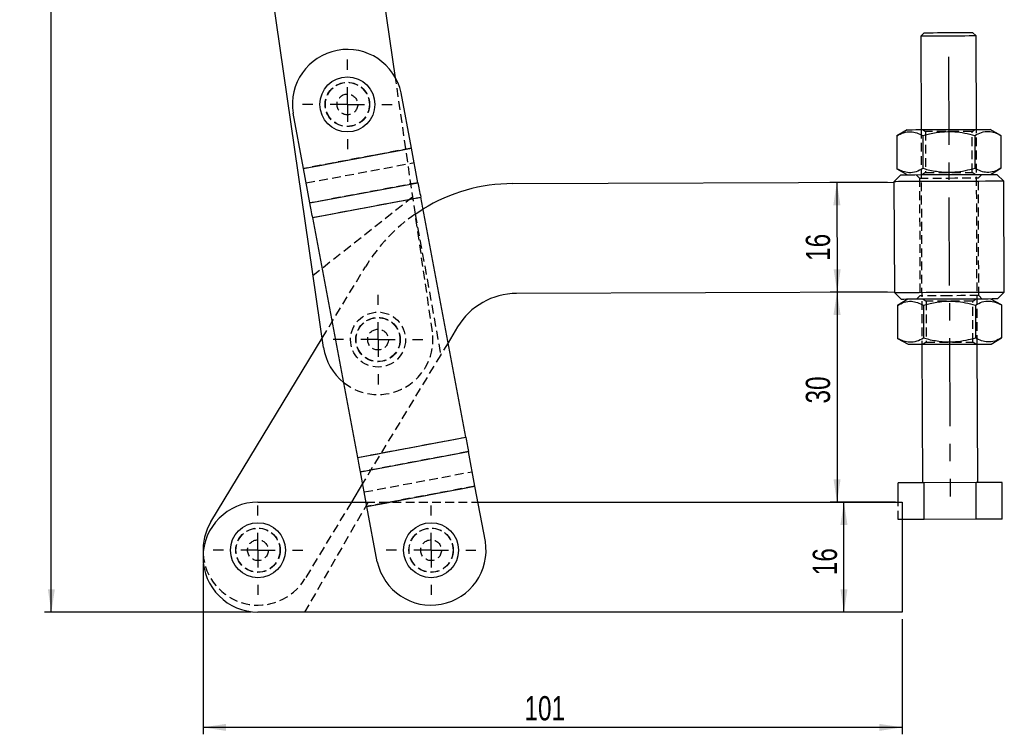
# Model space of a CAD drawing. Extents: x 50 to 374, y 9 to 288.
# Tile 14 of 22: x 50 to 193, y 80 to 183. Entities that reach past the tile are written whole.
import ezdxf

# ---------------------------------------------------------------- set-up
doc = ezdxf.new("R2010")
doc.units = 0
doc.linetypes.add('CENTERX2', pattern=[20.32, 12.7, -2.54, 2.54, -2.54])
doc.linetypes.add('HIDDEN', pattern=[1.905, 1.27, -0.635])
doc.layers.get('0').update_dxf_attribs({"linetype": 'CONTINUOUS'})
doc.layers.add('FORMATO', color=179, linetype='CONTINUOUS')
doc.styles.add('SLDTEXTSTYLE0', font='TXT', dxfattribs={"width": 0.75})
doc.dimstyles.new('SLDDIMSTYLE0', dxfattribs={"dimtxt": 3.5, "dimasz": 3.302, "dimexe": 0, "dimexo": 0.0625, "dimgap": 0.875, "dimtad": 1, "dimdec": 3, "dimrnd": 1e-09, "dimzin": 12, "dimtxsty": 'SLDTEXTSTYLE0', "dimsah": 1, "dimcen": 0.09, "dimazin": 3, "dimtfac": 1, "dimtdec": 3, "dimtofl": 0, "dimtmove": 0, "dimatfit": 3, "dimtolj": 1, "dimtzin": 12})
doc.dimstyles.new('SLDDIMSTYLE1', dxfattribs={"dimtxt": 3.5, "dimasz": 3.302, "dimexe": 0, "dimexo": 0.0625, "dimgap": 0.875, "dimtad": 1, "dimdec": 0, "dimrnd": 1e-09, "dimzin": 12, "dimtxsty": 'SLDTEXTSTYLE0', "dimsah": 1, "dimcen": 0.09, "dimazin": 3, "dimtfac": 1, "dimtdec": 0, "dimtofl": 0, "dimtmove": 0, "dimatfit": 3, "dimtolj": 1, "dimtzin": 12})

# ---------------------------------------------------------------- blocks, each defined once
blk = doc.blocks.new('_D')
at = {"layer": 'FORMATO'}
for p, q in [((76.84, 104.14), (76.84, 79.55)), ((177.84, 96.2), (177.84, 79.55)), ((177.84, 80.55), (76.84, 80.55))]:
    blk.add_line(p, q, dxfattribs=at)
for points in [[(76.84, 80.55), (80.14, 80.04), (80.14, 81.05)], [(177.84, 80.55), (174.53, 81.05), (174.53, 80.04)]]:
    blk.add_solid(points, dxfattribs=at)
at = {"layer": 'FORMATO', "insert": (123.27, 85.06), "char_height": 3.5, "attachment_point": 1, "style": 'SLDTEXTSTYLE0'}
blk.add_mtext('101', dxfattribs=at)
blk = doc.blocks.new('_D_1')
at = {"layer": 'FORMATO'}
for p, q in [((81.55, 288.1), (53.93, 288.1)), ((54.93, 97.2), (54.93, 288.1)), ((83.77, 97.2), (53.93, 97.2))]:
    blk.add_line(p, q, dxfattribs=at)
for points in [[(54.93, 288.1), (54.43, 284.8), (55.44, 284.8)], [(54.93, 97.2), (55.44, 100.51), (54.43, 100.51)]]:
    blk.add_solid(points, dxfattribs=at)
at = {"layer": 'FORMATO', "insert": (50.42, 186.73), "char_height": 3.5, "attachment_point": 1, "rotation": 90, "style": 'SLDTEXTSTYLE0'}
blk.add_mtext('191', dxfattribs=at)
blk = doc.blocks.new('_D_2')
at = {"layer": 'FORMATO'}
for p, q in [((175.7, 143.43), (167.41, 143.43)), ((168.41, 143.43), (168.41, 113.08)), ((176.84, 113.08), (167.41, 113.08))]:
    blk.add_line(p, q, dxfattribs=at)
for points in [[(168.41, 143.43), (167.9, 140.13), (168.92, 140.13)], [(168.41, 113.08), (168.92, 116.38), (167.9, 116.38)]]:
    blk.add_solid(points, dxfattribs=at)
at = {"layer": 'FORMATO', "insert": (163.9, 127.33), "char_height": 3.5, "attachment_point": 1, "rotation": 90, "style": 'SLDTEXTSTYLE0'}
blk.add_mtext('30', dxfattribs=at)
blk = doc.blocks.new('_D_3')
at = {"layer": 'FORMATO'}
for p, q in [((176.84, 113.08), (168.41, 113.08)), ((169.41, 97.2), (169.41, 113.08)), ((176.84, 97.2), (168.41, 97.2))]:
    blk.add_line(p, q, dxfattribs=at)
for points in [[(169.41, 113.08), (168.9, 109.78), (169.92, 109.78)], [(169.41, 97.2), (169.92, 100.51), (168.9, 100.51)]]:
    blk.add_solid(points, dxfattribs=at)
at = {"layer": 'FORMATO', "insert": (164.9, 102.53), "char_height": 3.5, "attachment_point": 1, "rotation": 90, "style": 'SLDTEXTSTYLE0'}
blk.add_mtext('16', dxfattribs=at)
blk = doc.blocks.new('_D_4')
at = {"layer": 'FORMATO'}
for p, q in [((175.63, 159.3), (167.38, 159.27)), ((168.38, 159.27), (168.44, 143.4))]:
    blk.add_line(p, q, dxfattribs=at)
for points in [[(168.38, 159.27), (167.88, 155.97), (168.9, 155.97)], [(168.44, 143.4), (168.93, 146.7), (167.92, 146.7)]]:
    blk.add_solid(points, dxfattribs=at)
at = {"layer": 'FORMATO', "insert": (163.91, 147.92), "char_height": 3.5, "attachment_point": 1, "rotation": 90.2187, "style": 'SLDTEXTSTYLE0'}
blk.add_mtext('16', dxfattribs=at)
blk = doc.blocks.new('SW_CENTERMARKSYMBOL_0')
at = {"layer": 'FORMATO', "color": 0}
for p, q in [((0, 5), (0, 6.46875)), ((0, 0), (0, 2.5)), ((-5, 0), (-6.46875, 0)), ((0, 0), (-2.5, 0)), ((0, 0), (0, -2.5)), ((0, 0), (2.5, 0)), ((5, 0), (6.46875, 0)), ((0, -5), (0, -6.46875))]:
    blk.add_line(p, q, dxfattribs=at)
blk = doc.blocks.new('SW_CENTERMARKSYMBOL_1')
at = {"layer": 'FORMATO', "color": 0}
for p, q in [((0, 5), (0, 6.46875)), ((0, 0), (0, 2.5)), ((-5, 0), (-6.46875, 0)), ((0, 0), (-2.5, 0)), ((0, 0), (0, -2.5)), ((0, 0), (2.5, 0)), ((5, 0), (6.46875, 0)), ((0, -5), (0, -6.46875))]:
    blk.add_line(p, q, dxfattribs=at)
blk = doc.blocks.new('SW_CENTERMARKSYMBOL_2')
at = {"layer": 'FORMATO', "color": 0}
for p, q in [((0, 5), (0, 6.46875)), ((0, 0), (0, 2.5)), ((-5, 0), (-6.46875, 0)), ((0, 0), (-2.5, 0)), ((0, 0), (0, -2.5)), ((0, 0), (2.5, 0)), ((5, 0), (6.46875, 0)), ((0, -5), (0, -6.46875))]:
    blk.add_line(p, q, dxfattribs=at)
blk = doc.blocks.new('SW_CENTERMARKSYMBOL_3')
at = {"layer": 'FORMATO', "color": 0}
for p, q in [((0, 5), (0, 6.46875)), ((0, 0), (0, 2.5)), ((-5, 0), (-6.46875, 0)), ((0, 0), (-2.5, 0)), ((0, 0), (0, -2.5)), ((0, 0), (2.5, 0)), ((5, 0), (6.46875, 0)), ((0, -5), (0, -6.46875))]:
    blk.add_line(p, q, dxfattribs=at)

msp = doc.modelspace()

# ---------------------------------------------------------------- linework, layer by layer
at = {"color": 7, "linetype": 'CONTINUOUS'}
for p, q in [((104.6459, 174.3449), (102.4143, 189.7116)), ((94.2574, 135.4181), (86.7041, 187.4301)), ((180.9897, 180.8845), (180.4916, 180.3826)), ((188.4915, 180.4131), (187.9896, 180.9112)), ((180.4916, 180.3826), (180.5431, 166.8827)), ((188.543, 166.9132), (188.4915, 180.4131)), ((106.9478, 164.2076), (105.4494, 172.186)), ((91.3455, 161.2774), (89.8472, 169.2559)), ((178.5431, 166.875), (177.0409, 166)), ((192.0519, 166.0574), (190.543, 166.9208)), ((177.0409, 166), (177.0591, 161.2385)), ((180.7936, 166.0144), (180.8118, 161.2529)), ((188.2991, 166.043), (188.3173, 161.2815)), ((192.0519, 166.0574), (192.0701, 161.2958)), ((91.3455, 161.2774), (106.9478, 164.2076)), ((91.3465, 161.2725), (106.9487, 164.2026)), ((107.8847, 159.2185), (106.9487, 164.2026)), ((91.3455, 161.2774), (91.3465, 161.2725)), ((92.2825, 156.2883), (91.3465, 161.2725)), ((177.0591, 161.2385), (178.5679, 160.3751)), ((190.5678, 160.4209), (192.0701, 161.2958)), ((121.5713, 159.095), (176.6345, 159.3052)), ((177.6304, 160.3715), (176.6343, 159.3677)), ((176.6343, 159.3677), (176.6345, 159.3052)), ((176.6345, 159.3052), (176.6951, 143.4303)), ((192.5092, 159.4283), (191.5053, 160.4245)), ((192.5702, 143.4284), (192.5092, 159.4283)), ((92.2825, 156.2883), (107.8847, 159.2185)), ((92.6756, 154.1949), (108.2779, 157.1251)), ((114.7863, 122.4693), (108.2779, 157.1251)), ((99.184, 119.5392), (92.6756, 154.1949)), ((176.6951, 143.4303), (122.1285, 143.222)), ((176.6951, 143.4303), (176.6953, 143.3678)), ((176.6953, 143.3678), (177.6992, 142.3716)), ((178.6367, 142.3752), (177.1344, 141.5002)), ((192.1454, 141.5575), (190.6366, 142.421)), ((191.5741, 142.4246), (192.5702, 143.4284)), ((177.1344, 141.5002), (177.1526, 136.7387)), ((180.8872, 141.5145), (180.9054, 136.753)), ((188.3927, 141.5432), (188.4109, 136.7817)), ((192.1454, 141.5575), (192.1636, 136.796)), ((113.6145, 138.4048), (112.2244, 136.1109)), ((77.9864, 110.2542), (94.0599, 136.7775)), ((177.1526, 136.7387), (178.6615, 135.8752)), ((190.6614, 135.9211), (192.1636, 136.796)), ((180.6615, 135.8829), (180.7378, 115.883)), ((188.7378, 115.9136), (188.6614, 135.9134)), ((99.184, 119.5392), (114.7863, 122.4693)), ((99.5771, 117.4458), (115.1794, 120.3759)), ((116.1154, 115.3917), (115.1794, 120.3759)), ((100.5132, 112.4616), (99.5771, 117.4458)), ((99.8932, 115.7629), (98.2668, 113.0791)), ((100.5132, 112.4616), (116.1154, 115.3917)), ((100.5141, 112.4567), (116.1164, 115.3868)), ((117.6147, 107.4083), (116.1164, 115.3868)), ((180.985, 115.884), (177.2323, 115.8696)), ((177.2429, 113.0791), (177.2323, 115.8696)), ((188.4905, 115.9126), (180.985, 115.884)), ((181.0053, 110.584), (180.985, 115.884)), ((192.2433, 115.9269), (188.4905, 115.9126)), ((188.5108, 110.6127), (188.4905, 115.9126)), ((192.2635, 110.627), (192.2433, 115.9269)), ((84.7743, 113.0791), (100.3972, 113.0791)), ((102.0125, 104.4782), (100.5141, 112.4567)), ((116.5497, 113.0791), (177.8368, 113.0791)), ((177.8368, 113.0791), (177.8368, 97.2041)), ((181.0053, 110.584), (177.8368, 110.5719)), ((188.5108, 110.6127), (181.0053, 110.584)), ((192.2635, 110.627), (188.5108, 110.6127)), ((177.8368, 97.2041), (84.7743, 97.2041))]:
    msp.add_line(p, q, dxfattribs=at)
at = {"color": 7, "linetype": 'HIDDEN'}
for p, q in [((109.9676, 137.6995), (104.6459, 174.3449)), ((180.5431, 166.8827), (180.6615, 135.8829)), ((180.7525, 166.8834), (181.1692, 166.5941)), ((181.1692, 166.5941), (181.1918, 160.6761)), ((187.9192, 166.6198), (188.3336, 166.9124)), ((187.9418, 160.7018), (187.9192, 166.6198)), ((188.6614, 135.9134), (188.543, 166.9132)), ((91.3455, 161.2774), (106.9478, 164.2076)), ((106.9487, 164.2026), (91.3465, 161.2725)), ((91.7387, 159.184), (107.3409, 162.1142)), ((188.3584, 160.4124), (187.9418, 160.7018)), ((179.8179, 160.3798), (180.3198, 159.8817)), ((180.3198, 159.8817), (180.3847, 142.8819)), ((181.1918, 160.6761), (180.7773, 160.3835)), ((188.8198, 159.9142), (189.3179, 160.4161)), ((188.8847, 142.9143), (188.8198, 159.9142)), ((107.8847, 159.2185), (92.2825, 156.2883)), ((92.6747, 154.1999), (108.277, 157.13)), ((92.6756, 154.1949), (108.2779, 157.1251)), ((107.141, 157.1633), (92.748, 145.8116)), ((107.4997, 154.6935), (108.6002, 155.4086)), ((107.4997, 154.6935), (111.1647, 134.3623)), ((94.0599, 136.7775), (100.2864, 147.052)), ((180.3847, 142.8819), (179.8866, 142.38)), ((180.8461, 142.3836), (181.2627, 142.0942)), ((188.0127, 142.12), (188.4272, 142.4126)), ((189.3866, 142.4162), (188.8847, 142.9143)), ((181.2627, 142.0942), (181.2853, 136.1762)), ((188.0353, 136.202), (188.0127, 142.12)), ((112.2244, 136.1109), (111.1647, 134.3623)), ((181.2853, 136.1762), (180.8709, 135.8837)), ((188.452, 135.9126), (188.0353, 136.202)), ((111.1647, 134.3623), (99.8932, 115.7629)), ((99.184, 119.5392), (114.7863, 122.4693)), ((99.1849, 119.5343), (114.7872, 122.4644)), ((115.1794, 120.3759), (99.5771, 117.4458)), ((100.121, 114.5501), (115.7232, 117.4802)), ((116.1154, 115.3917), (100.5132, 112.4616)), ((100.5141, 112.4567), (116.1164, 115.3868)), ((100.6822, 113.0791), (91.5168, 97.2041)), ((98.2668, 113.0791), (91.5672, 102.024)), ((100.3972, 113.0791), (116.5497, 113.0791)), ((177.2525, 110.5697), (177.2429, 113.0791)), ((177.8368, 110.5719), (177.2525, 110.5697))]:
    msp.add_line(p, q, dxfattribs=at)
at = {"color": 7, "linetype": 'CONTINUOUS', "flags": 128}
for points in [[(180.9897, 180.8845), (180.9902, 180.8845), (181.0856, 180.8848), (181.3402, 180.8858), (181.742, 180.8873), (182.2723, 180.8894), (182.9063, 180.8918), (183.6143, 180.8945), (184.3633, 180.8973), (185.1181, 180.9002), (185.8436, 180.903), (186.5057, 180.9055), (187.0736, 180.9077), (187.5207, 180.9094)], [(187.5207, 180.9094), (187.826, 180.9106), (187.9753, 180.9111), (187.9896, 180.9112)], [(187.9556, 180.4111), (187.4821, 180.4092), (186.8862, 180.407), (186.1922, 180.4043), (185.4286, 180.4014), (184.6266, 180.3983), (183.8191, 180.3953), (183.0392, 180.3923), (182.3187, 180.3895), (181.6871, 180.3871), (181.1704, 180.3851), (180.7896, 180.3837), (180.5604, 180.3828), (180.4916, 180.3826)], [(188.4915, 180.4131), (188.4636, 180.413), (188.2873, 180.4123), (187.9556, 180.4111)], [(178.5431, 166.875), (178.625, 166.8753), (178.8682, 166.8763), (179.2663, 166.8778), (179.8083, 166.8798), (180.4794, 166.8824), (181.2614, 166.8854), (182.1329, 166.8887), (183.0702, 166.8923), (184.0476, 166.896), (185.0385, 166.8998), (186.016, 166.9035), (186.9532, 166.9071), (187.8247, 166.9105), (188.6067, 166.9134), (189.2779, 166.916), (189.8199, 166.9181), (190.2179, 166.9196), (190.4612, 166.9205), (190.543, 166.9208), (190.543, 166.9208)], [(184.5717, 159.398), (183.416, 159.3936), (182.2849, 159.3892), (181.2026, 159.3851), (180.1921, 159.3813), (179.2749, 159.3778), (178.4706, 159.3747), (177.7964, 159.3721), (177.2665, 159.3701), (176.8924, 159.3687), (176.6819, 159.3679), (176.6343, 159.3677)], [(177.6304, 160.3715), (177.7159, 160.3718), (177.97, 160.3728), (178.3866, 160.3744), (178.9554, 160.3765), (179.6624, 160.3792), (180.4902, 160.3824), (181.4184, 160.3859), (182.4241, 160.3898), (183.4826, 160.3938), (184.5679, 160.398)], [(184.5679, 160.398), (185.6532, 160.4021), (186.7117, 160.4062), (187.7174, 160.41), (188.6456, 160.4135), (189.4734, 160.4167), (190.1804, 160.4194), (190.7492, 160.4216), (191.1658, 160.4232), (191.4199, 160.4241), (191.5053, 160.4245)], [(192.5092, 159.4283), (192.4615, 159.4281), (192.2511, 159.4273), (191.8769, 159.4259), (191.3471, 159.4238), (190.6728, 159.4213), (189.8685, 159.4182), (188.9513, 159.4147), (187.9408, 159.4108), (186.8585, 159.4067), (185.7274, 159.4024), (184.5717, 159.398)], [(107.8847, 159.2185), (107.9301, 158.9768), (107.977, 158.7273), (108.0251, 158.4709), (108.0744, 158.2087), (108.1245, 157.9419), (108.1753, 157.6715), (108.2265, 157.3989), (108.2779, 157.1251)], [(92.6756, 154.1949), (92.6242, 154.4688), (92.573, 154.7414), (92.5222, 155.0117), (92.4721, 155.2786), (92.4229, 155.5407), (92.3747, 155.7972), (92.3279, 156.0467), (92.2825, 156.2883)], [(176.6953, 143.3678), (176.743, 143.368), (176.9534, 143.3688), (177.3276, 143.3702), (177.8574, 143.3722), (178.5317, 143.3748), (179.336, 143.3779), (180.2532, 143.3814), (181.2637, 143.3852), (182.346, 143.3894), (183.4771, 143.3937), (184.6328, 143.3981)], [(184.6366, 142.3981), (183.5514, 142.394), (182.4928, 142.3899), (181.4871, 142.3861), (180.5589, 142.3825), (179.7311, 142.3794), (179.0241, 142.3767), (178.4553, 142.3745), (178.0387, 142.3729), (177.7846, 142.3719), (177.6992, 142.3716)], [(184.6328, 143.3981), (185.7885, 143.4025), (186.9196, 143.4068), (188.0019, 143.411), (189.0124, 143.4148), (189.9296, 143.4183), (190.7339, 143.4214), (191.4081, 143.424), (191.938, 143.426), (192.3121, 143.4274), (192.5226, 143.4282), (192.5702, 143.4284)], [(191.5741, 142.4246), (191.4886, 142.4243), (191.2345, 142.4233), (190.8179, 142.4217), (190.2491, 142.4195), (189.5421, 142.4168), (188.7143, 142.4137), (187.7861, 142.4101), (186.7804, 142.4063), (185.7219, 142.4022), (184.6366, 142.3981)], [(178.6615, 135.8752), (178.7433, 135.8756), (178.9866, 135.8765), (179.3846, 135.878), (179.9266, 135.8801), (180.5978, 135.8826), (181.3798, 135.8856), (182.2513, 135.8889), (183.1885, 135.8925), (184.166, 135.8963), (185.1569, 135.9), (186.1343, 135.9038), (187.0716, 135.9073), (187.9431, 135.9107), (188.7251, 135.9137), (189.3962, 135.9162), (189.9382, 135.9183), (190.3363, 135.9198), (190.5795, 135.9207), (190.6614, 135.9211)], [(114.7863, 122.4693), (114.8377, 122.1955), (114.8889, 121.9228), (114.9396, 121.6525), (114.9898, 121.3857), (115.039, 121.1235), (115.0872, 120.8671), (115.134, 120.6175), (115.1794, 120.3759)], [(99.5771, 117.4458), (99.5318, 117.6874), (99.4849, 117.937), (99.4368, 118.1934), (99.3875, 118.4556), (99.3374, 118.7224), (99.2866, 118.9927), (99.2354, 119.2653), (99.184, 119.5392)]]:
    msp.add_lwpolyline(points, dxfattribs=at)
at = {"color": 7, "linetype": 'HIDDEN', "flags": 128}
for points in [[(187.9192, 166.6198), (187.8345, 166.6195), (187.5849, 166.6185), (187.1829, 166.617), (186.6485, 166.615), (186.0085, 166.6125), (185.2952, 166.6098), (184.5442, 166.6069), (183.7932, 166.6041), (183.0798, 166.6013), (182.4399, 166.5989), (181.9055, 166.5969), (181.5034, 166.5953), (181.2538, 166.5944), (181.1692, 166.5941)], [(181.1918, 160.6761), (181.2764, 160.6764), (181.526, 160.6773), (181.9281, 160.6789), (182.4625, 160.6809), (183.1024, 160.6834), (183.8158, 160.6861), (184.5668, 160.689), (185.3178, 160.6918), (186.0311, 160.6945), (186.671, 160.697), (187.2054, 160.699), (187.6075, 160.7006), (187.8571, 160.7015), (187.9418, 160.7018), (187.9418, 160.7018)], [(180.3198, 159.8817), (180.3688, 159.8819), (180.5844, 159.8828), (180.9631, 159.8842), (181.4895, 159.8862), (182.1419, 159.8887), (182.8938, 159.8916), (183.7143, 159.8947), (184.5698, 159.898)], [(184.5698, 159.898), (185.4253, 159.9012), (186.2458, 159.9044), (186.9977, 159.9072), (187.6501, 159.9097), (188.1765, 159.9117), (188.5552, 159.9132), (188.7708, 159.914), (188.8198, 159.9142)], [(184.6347, 142.8981), (183.7792, 142.8948), (182.9587, 142.8917), (182.2068, 142.8888), (181.5544, 142.8863), (181.028, 142.8843), (180.6493, 142.8829), (180.4337, 142.8821), (180.3847, 142.8819)], [(188.8847, 142.9143), (188.8357, 142.9141), (188.6201, 142.9133), (188.2414, 142.9119), (187.715, 142.9099), (187.0626, 142.9074), (186.3107, 142.9045), (185.4902, 142.9014), (184.6347, 142.8981)], [(188.0127, 142.12), (187.9281, 142.1197), (187.6785, 142.1187), (187.2764, 142.1172), (186.742, 142.1152), (186.1021, 142.1127), (185.3887, 142.11), (184.6377, 142.1071), (183.8867, 142.1043), (183.1734, 142.1015), (182.5335, 142.0991), (181.9991, 142.097), (181.597, 142.0955), (181.3474, 142.0946), (181.2627, 142.0942)], [(181.2853, 136.1762), (181.37, 136.1766), (181.6196, 136.1775), (182.0217, 136.1791), (182.556, 136.1811), (183.196, 136.1835), (183.9093, 136.1863), (184.6603, 136.1891), (185.4113, 136.192), (186.1247, 136.1947), (186.7646, 136.1972), (187.299, 136.1992), (187.7011, 136.2007), (187.9507, 136.2017), (188.0353, 136.202), (188.0353, 136.202)]]:
    msp.add_lwpolyline(points, dxfattribs=at)
at = {"color": 7, "linetype": 'CONTINUOUS'}
for centre, radius in [((97.6851, 170.5251), 3.9688), ((84.7768, 106.1391), 3.9687), ((109.7768, 106.1391), 3.9687)]:
    msp.add_circle(centre, radius, dxfattribs=at)
at = {"color": 7, "linetype": 'HIDDEN'}
for centre, radius in [((97.6851, 170.5251), 3.2), ((97.6851, 170.5251), 3.175), ((97.6851, 170.5251), 1.5), ((102.1125, 136.5588), 3.9687), ((102.1125, 136.5588), 3.2), ((102.1125, 136.5588), 3.175), ((102.1125, 136.5588), 1.5), ((84.7768, 106.1391), 3.2), ((84.7768, 106.1391), 3.175), ((109.7768, 106.1391), 3.2), ((109.7768, 106.1391), 3.175), ((84.7768, 106.1391), 1.5), ((109.7768, 106.1391), 1.5)]:
    msp.add_circle(centre, radius, dxfattribs=at)
at = {"color": 7, "linetype": 'CONTINUOUS'}
for centre, radius, start, end in [((97.6851, 170.5251), 7.94, 12.074119, 189.198451), ((106.845, 164.1857), 0.1051, 9.276987, 12.004253), ((121.6668, 134.0951), 25, 90.218741, 121.510975), ((122.1666, 133.222), 10, 90.218741, 148.783525), ((102.1125, 136.5588), 7.9375, 188.262786, 231.316083), ((117.4171, 115.6338), 1.324, 190.538329, 190.754732), ((84.7743, 105.1416), 7.9375, 90, 270), ((104.813, 113.2674), 4.3747, 190.614772, 190.680261), ((84.7768, 106.1391), 7.94, 148.783521, 183.601697), ((109.7768, 106.1391), 7.94, 192.074119, 9.198451)]:
    msp.add_arc(centre, radius, start, end, dxfattribs=at)
at = {"color": 7, "linetype": 'HIDDEN'}
for centre, radius, start, end in [((121.6668, 134.0951), 25, 124.519297, 148.783521), ((102.1125, 136.5588), 7.9375, 231.316083, 8.262786), ((84.7768, 106.1391), 7.94, 183.601697, 328.783525)]:
    msp.add_arc(centre, radius, start, end, dxfattribs=at)
at = {"color": 7, "linetype": 'CONTINUOUS'}
for points, knots in [([(177.0409, 166), (177.366, 166.169), (178.0231, 166.5105), (178.9983, 166.6382), (179.9317, 166.4598), (180.5046, 166.1637), (180.7936, 166.0144)], [0, 0, 0, 0, 0.26460204, 0.53494202, 0.76534038, 1, 1, 1, 1]), ([(180.7936, 166.0144), (181.0461, 166.0849), (181.9155, 166.3279), (183.4556, 166.6067), (185.2476, 166.632), (186.8736, 166.4152), (187.8221, 166.1676), (188.2991, 166.043)], [0, 0, 0, 0, 0.10328155, 0.355632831, 0.614041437, 0.805915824, 1, 1, 1, 1]), ([(188.2991, 166.043), (188.6242, 166.2119), (189.2814, 166.5535), (190.2566, 166.6812), (191.1899, 166.5027), (191.7628, 166.2067), (192.0519, 166.0574)], [0, 0, 0, 0, 0.26460241, 0.53494228, 0.76534003, 1, 1, 1, 1]), ([(180.8118, 161.2529), (180.4868, 161.0839), (179.8296, 160.7424), (178.8544, 160.6147), (177.9211, 160.7932), (177.3482, 161.0892), (177.0591, 161.2385)], [0, 0, 0, 0, 0.26460255, 0.53494257, 0.76534049, 1, 1, 1, 1]), ([(188.3173, 161.2815), (187.8463, 161.1546), (186.8997, 160.8995), (185.2918, 160.6716), (183.4949, 160.6791), (181.9518, 160.9436), (181.0648, 161.1842), (180.8118, 161.2529)], [0, 0, 0, 0, 0.19205082, 0.38595582, 0.6379331, 0.89671972, 1, 1, 1, 1]), ([(192.0701, 161.2958), (191.745, 161.1269), (191.0878, 160.7854), (190.1127, 160.6577), (189.1793, 160.8361), (188.6064, 161.1322), (188.3173, 161.2815)], [0, 0, 0, 0, 0.26460239, 0.53494225, 0.76534001, 1, 1, 1, 1]), ([(177.1344, 141.5002), (177.4595, 141.6691), (178.1167, 142.0107), (179.0918, 142.1384), (180.0252, 141.9599), (180.5981, 141.6639), (180.8872, 141.5145)], [0, 0, 0, 0, 0.26460203, 0.534942, 0.76534039, 1, 1, 1, 1]), ([(180.8872, 141.5145), (181.1397, 141.5851), (182.0091, 141.8281), (183.5491, 142.1069), (185.3412, 142.1322), (186.9671, 141.9154), (187.9157, 141.6677), (188.3927, 141.5432)], [0, 0, 0, 0, 0.10328167, 0.35563284, 0.61404142, 0.80591573, 1, 1, 1, 1]), ([(188.3927, 141.5432), (188.7177, 141.7121), (189.3749, 142.0536), (190.3501, 142.1814), (191.2834, 142.0029), (191.8563, 141.7069), (192.1454, 141.5575)], [0, 0, 0, 0, 0.26460241, 0.53494228, 0.76534003, 1, 1, 1, 1]), ([(180.9054, 136.753), (180.5803, 136.5841), (179.9231, 136.2426), (178.9479, 136.1149), (178.0146, 136.2933), (177.4417, 136.5894), (177.1526, 136.7387)], [0, 0, 0, 0, 0.26460257, 0.53494254, 0.76534041, 1, 1, 1, 1]), ([(188.4109, 136.7817), (187.9398, 136.6548), (186.9933, 136.3997), (185.3853, 136.1717), (183.5884, 136.1793), (182.0453, 136.4438), (181.1584, 136.6844), (180.9054, 136.753)], [0, 0, 0, 0, 0.1920508, 0.38595579, 0.63793304, 0.89671961, 1, 1, 1, 1]), ([(192.1636, 136.796), (191.8385, 136.6271), (191.1813, 136.2856), (190.2062, 136.1578), (189.2728, 136.3363), (188.6999, 136.6323), (188.4109, 136.7817)], [0, 0, 0, 0, 0.2646024, 0.53494226, 0.76534054, 1, 1, 1, 1])]:
    msp.add_open_spline(points, degree=3, knots=knots, dxfattribs=at)
at = {"layer": 'FORMATO', "linetype": 'CENTERX2'}
msp.add_line((184.503, 177.394), (184.7454, 113.8945), dxfattribs=at)

# ---------------------------------------------------------------- block references
at = {"layer": 'FORMATO'}
for name, p in [('SW_CENTERMARKSYMBOL_0', (97.6851, 170.5251)), ('SW_CENTERMARKSYMBOL_1', (102.1125, 136.5588)), ('SW_CENTERMARKSYMBOL_3', (84.7768, 106.1391)), ('SW_CENTERMARKSYMBOL_2', (109.7768, 106.1391))]:
    msp.add_blockref(name, p, dxfattribs=at)

# ---------------------------------------------------------------- dimensions: what is measured, and where the dimension line sits
for base, p1, p2, angle, picture, middle in [((54.9339, 288.1022), (84.7743, 97.2041), (82.5538, 288.1022), 90, '_D_1', (54.9339, 190.6071)), ((168.4365, 143.3988), (176.6345, 159.3052), (176.6951, 143.4303), 270.218741, '_D_4', (168.4093, 150.5213)), ((168.4093, 113.0791), (176.6951, 143.4303), (177.8368, 113.0791), 90, '_D_2', (168.4093, 129.9166)), ((169.4093, 113.0791), (177.8368, 97.2041), (177.8368, 113.0791), 90, '_D_3', (169.4093, 105.1127))]:
    dim = msp.add_linear_dim(base=base, p1=p1, p2=p2, angle=angle, dimstyle='SLDDIMSTYLE1', dxfattribs=at)
    dim.commit()
    dim.dimension.update_dxf_attribs({"geometry": picture, "text_midpoint": middle, "dimtype": 160})
dim = msp.add_linear_dim(base=(76.8368, 80.5462), p1=(177.8368, 97.2041), p2=(76.8368, 105.1416), dimstyle='SLDDIMSTYLE0', dxfattribs=at)
dim.commit()
dim.dimension.update_dxf_attribs({"geometry": '_D', "text_midpoint": (127.1537, 80.5462), "dimtype": 160})

doc.saveas('drawing.dxf')
